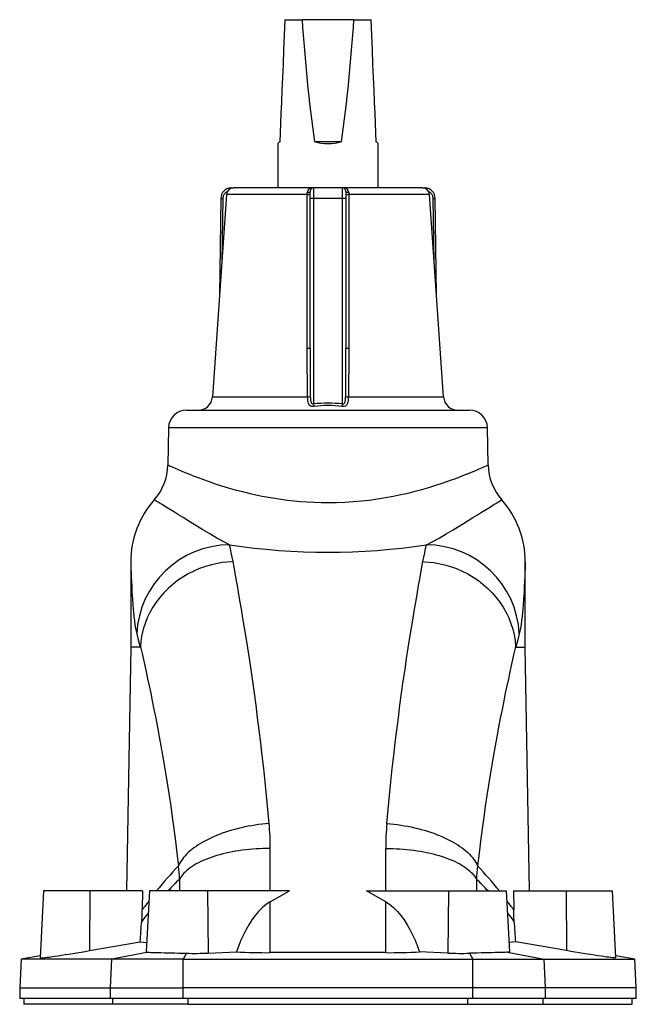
# Model space of a CAD drawing. Extents: x 57 to 953, y 73 to 1208.
# Tile 4 of 6: x 86 to 258, y 934 to 1208. Entities that reach past the tile are written whole.
import ezdxf

# ---------------------------------------------------------------- set-up
doc = ezdxf.new("R2010")
doc.units = 0
doc.layers.get('0').update_dxf_attribs({"linetype": 'CONTINUOUS'})

msp = doc.modelspace()

# ---------------------------------------------------------------- linework, layer by layer
at = {"color": 7, "linetype": 'CONTINUOUS'}
for p, q in [((160.09, 1208.09), (164.88, 1208.09)), ((179.3, 1208.09), (164.88, 1208.09)), ((179.3, 1208.09), (184.09, 1208.09)), ((158.09, 1173.58), (158.09, 1161.23)), ((175.85, 1174.09), (168.33, 1174.09)), ((186.09, 1161.23), (186.09, 1173.58)), ((144.97, 1161.23), (145.79, 1161.23)), ((168.09, 1161.23), (145.79, 1161.23)), ((176.09, 1161.23), (168.09, 1161.23)), ((198.39, 1161.23), (176.09, 1161.23)), ((198.39, 1161.23), (199.21, 1161.23)), ((143.8, 1159.37), (139.85, 1102.95)), ((142.24, 1158.28), (141.84, 1131.35)), ((167.09, 1158.27), (167.09, 1160.23)), ((167.09, 1116.57), (167.09, 1158.27)), ((177.09, 1160.23), (177.09, 1158.27)), ((177.09, 1158.27), (177.09, 1116.57)), ((204.33, 1102.95), (200.38, 1159.37)), ((202.34, 1131.35), (201.94, 1158.28)), ((132.61, 1099.23), (211.57, 1099.23)), ((127.61, 1094.32), (127.43, 1083.96)), ((216.75, 1083.97), (216.57, 1094.32)), ((127.44, 1083.96), (127.44, 1083.96)), ((117.07, 1056.99), (117.07, 1033.23)), ((227.11, 1033.23), (227.11, 1056.99)), ((117.07, 1033.23), (115.88, 965.23)), ((228.3, 965.23), (227.11, 1033.23)), ((92.77, 965.23), (91.79, 946.57)), ((105.63, 965.23), (92.77, 965.23)), ((120.32, 965.23), (105.63, 965.23)), ((120.32, 965.23), (120.26, 959.95)), ((122.27, 965.23), (121.38, 948.28)), ((138.49, 965.23), (122.27, 965.23)), ((161.39, 965.23), (138.49, 965.23)), ((155.99, 962.2), (161.39, 965.23)), ((188.19, 962.2), (182.79, 965.23)), ((182.79, 965.23), (205.69, 965.23)), ((205.69, 965.23), (221.91, 965.23)), ((222.8, 948.28), (221.91, 965.23)), ((223.86, 965.23), (223.92, 959.95)), ((223.86, 965.23), (238.55, 965.23)), ((238.55, 965.23), (251.41, 965.23)), ((252.39, 946.57), (251.41, 965.23)), ((105.57, 948.61), (119.72, 951.05)), ((238.61, 948.61), (224.46, 951.05)), ((91.82, 947.17), (86.51, 946.23)), ((138.65, 947.93), (146.53, 948.29)), ((205.53, 947.93), (197.65, 948.29)), ((257.67, 946.23), (252.36, 947.17)), ((86.51, 946.23), (86.09, 938.23)), ((111.81, 946.23), (86.51, 946.23)), ((131.69, 946.23), (111.81, 946.23)), ((131.69, 946.23), (212.49, 946.23)), ((212.49, 946.23), (232.37, 946.23)), ((232.37, 946.23), (257.67, 946.23)), ((258.09, 938.23), (257.67, 946.23)), ((86.09, 938.23), (86.09, 935.23)), ((86.09, 938.23), (111.42, 938.23)), ((111.42, 938.23), (131.65, 938.23)), ((212.53, 938.23), (131.65, 938.23)), ((232.76, 938.23), (212.53, 938.23)), ((258.09, 938.23), (232.76, 938.23)), ((258.09, 935.23), (258.09, 938.23)), ((111.42, 935.23), (86.09, 935.23)), ((87.21, 935.23), (87.29, 933.64)), ((131.65, 935.23), (111.42, 935.23)), ((212.53, 935.23), (131.65, 935.23)), ((232.76, 935.23), (212.53, 935.23)), ((258.09, 935.23), (232.76, 935.23)), ((256.89, 933.64), (256.97, 935.23))]:
    msp.add_line(p, q, dxfattribs=at)
at = {"color": 8, "linetype": 'CONTINUOUS'}
for p, q in [((168.09, 1161.23), (168.09, 1158.28)), ((176.09, 1158.28), (176.09, 1161.23)), ((142.74, 1158.27), (142.47, 1140.48)), ((166.29, 1159.37), (143.8, 1159.37)), ((176.09, 1158.28), (168.09, 1158.28)), ((168.09, 1158.28), (168.09, 1100.97)), ((176.09, 1100.97), (176.09, 1158.28)), ((200.38, 1159.37), (177.89, 1159.37)), ((201.71, 1140.48), (201.44, 1158.27)), ((139.85, 1102.95), (166.41, 1102.95)), ((177.77, 1102.95), (204.33, 1102.95)), ((216.57, 1094.32), (127.61, 1094.32)), ((119.68, 1033.23), (117.07, 1033.23)), ((224.5, 1033.23), (227.11, 1033.23)), ((155.99, 965.23), (155.99, 977.1)), ((188.19, 965.23), (188.19, 977.1)), ((130.7, 968.56), (130.7, 965.23)), ((213.48, 968.56), (213.48, 965.23)), ((105.63, 965.23), (105.57, 948.61)), ((138.49, 965.23), (138.65, 947.93)), ((205.69, 965.23), (205.53, 947.93)), ((238.55, 965.23), (238.61, 948.61)), ((155.99, 948.04), (155.99, 962.2)), ((188.19, 948.04), (188.19, 962.2)), ((122.01, 948.14), (111.81, 946.23)), ((132.63, 947.87), (131.69, 946.23)), ((211.55, 947.87), (212.49, 946.23)), ((222.17, 948.14), (232.37, 946.23)), ((111.42, 938.23), (111.81, 946.23)), ((131.65, 938.23), (131.69, 946.23)), ((212.53, 938.23), (212.49, 946.23)), ((232.76, 938.23), (232.37, 946.23)), ((111.42, 935.23), (111.42, 938.23)), ((131.65, 935.23), (131.65, 938.23)), ((212.53, 935.23), (212.53, 938.23)), ((232.76, 935.23), (232.76, 938.23)), ((112.11, 933.64), (87.29, 933.64)), ((112.11, 933.64), (112.03, 935.23)), ((133.09, 933.64), (112.11, 933.64)), ((133.09, 933.64), (133.08, 935.23)), ((133.09, 933.64), (211.09, 933.64)), ((211.09, 933.64), (211.1, 935.23)), ((211.09, 933.64), (232.07, 933.64)), ((232.07, 933.64), (232.15, 935.23)), ((232.07, 933.64), (256.89, 933.64))]:
    msp.add_line(p, q, dxfattribs=at)
at = {"color": 7, "linetype": 'CONTINUOUS', "flags": 128}
for points in [[(160.09, 1208.09), (159.9, 1203.75), (159.72, 1199.61), (159.55, 1195.68), (159.39, 1191.95), (159.23, 1188.43), (159.09, 1185.13), (158.95, 1182.04), (158.83, 1179.17), (158.71, 1176.52), (158.61, 1174.09)], [(185.57, 1174.09), (185.47, 1176.52), (185.35, 1179.17), (185.23, 1182.04), (185.09, 1185.13), (184.95, 1188.43), (184.79, 1191.95), (184.63, 1195.68), (184.46, 1199.61), (184.28, 1203.75), (184.09, 1208.09)], [(158.61, 1174.09), (158.45, 1173.94), (158.32, 1173.81), (158.22, 1173.71), (158.15, 1173.63), (158.1, 1173.59), (158.09, 1173.58)], [(186.09, 1173.58), (186.08, 1173.59), (186.03, 1173.63), (185.96, 1173.71), (185.86, 1173.81), (185.73, 1173.94), (185.57, 1174.09)], [(155.99, 962.2), (155.21, 961.7), (154.47, 961.14), (153.77, 960.54), (152.75, 959.51), (151.81, 958.41), (150.88, 957.15), (150.02, 955.82), (149.24, 954.46), (148.5, 953.02), (147.82, 951.55), (147.2, 950.06), (146.53, 948.29)], [(188.19, 962.2), (188.97, 961.7), (189.71, 961.14), (190.41, 960.54), (191.43, 959.51), (192.37, 958.41), (193.3, 957.15), (194.16, 955.82), (194.94, 954.46), (195.68, 953.02), (196.36, 951.55), (196.98, 950.06), (197.65, 948.29)], [(120.12, 956.75), (120.22, 958.35), (120.26, 959.95)], [(224.06, 956.75), (223.96, 958.35), (223.92, 959.95)], [(119.72, 951.05), (119.77, 951.76), (119.82, 952.47), (119.87, 953.19), (119.92, 953.9), (119.97, 954.61), (120.02, 955.33), (120.07, 956.04), (120.12, 956.75)], [(224.46, 951.05), (224.41, 951.76), (224.36, 952.47), (224.31, 953.19), (224.26, 953.9), (224.21, 954.61), (224.16, 955.33), (224.11, 956.04), (224.06, 956.75)], [(119.72, 951.05), (120.61, 950.98), (121.52, 950.91)], [(224.46, 951.05), (223.57, 950.98), (222.66, 950.91)], [(91.8, 946.57), (91.8, 946.56), (91.87, 946.55), (92.05, 946.55), (92.32, 946.57), (92.7, 946.61), (93.17, 946.67), (93.73, 946.74), (94.37, 946.82), (95.11, 946.93), (95.92, 947.05), (96.79, 947.18), (97.75, 947.32), (98.76, 947.48), (99.83, 947.65), (100.94, 947.83), (102.06, 948.01), (103.21, 948.21), (104.38, 948.4), (105.57, 948.61)], [(121.39, 948.28), (121.39, 948.24), (121.46, 948.2), (121.59, 948.17), (121.77, 948.15), (122.01, 948.14)], [(122.01, 948.14), (122.23, 948.13), (122.7, 948.12), (123.26, 948.11), (123.91, 948.09), (124.65, 948.07), (125.47, 948.05), (126.37, 948.03), (127.34, 948), (128.36, 947.97), (129.37, 947.95), (130.42, 947.92), (131.51, 947.89), (132.63, 947.87)], [(188.19, 948.04), (178.32, 948.09), (168.46, 948.1), (155.99, 948.04)], [(222.17, 948.14), (221.95, 948.13), (221.48, 948.12), (220.92, 948.11), (220.27, 948.09), (219.53, 948.07), (218.71, 948.05), (217.81, 948.03), (216.84, 948), (215.82, 947.97), (214.81, 947.95), (213.76, 947.92), (212.67, 947.89), (211.55, 947.87)], [(222.79, 948.28), (222.79, 948.24), (222.72, 948.2), (222.59, 948.17), (222.41, 948.15), (222.17, 948.14)], [(252.38, 946.57), (252.38, 946.56), (252.31, 946.55), (252.13, 946.55), (251.86, 946.57), (251.48, 946.61), (251.01, 946.67), (250.45, 946.74), (249.81, 946.82), (249.07, 946.93), (248.26, 947.05), (247.39, 947.18), (246.43, 947.32), (245.42, 947.48), (244.35, 947.65), (243.24, 947.83), (242.12, 948.01), (240.97, 948.21), (239.8, 948.4), (238.61, 948.61)]]:
    msp.add_lwpolyline(points, dxfattribs=at)
at = {"color": 8, "linetype": 'CONTINUOUS', "flags": 128}
for points in [[(166.28, 1159.9), (166.45, 1159.92), (166.6, 1159.94), (166.74, 1159.97), (166.86, 1160.02), (166.96, 1160.06), (167.03, 1160.12), (167.08, 1160.17), (167.09, 1160.23)], [(166.29, 1159.37), (166.29, 1159.64), (166.28, 1159.9)], [(166.28, 1116.5), (166.28, 1118.49), (166.28, 1126.47), (166.29, 1159.37)], [(177.9, 1159.9), (177.73, 1159.92), (177.58, 1159.94), (177.44, 1159.97), (177.32, 1160.02), (177.22, 1160.06), (177.15, 1160.12), (177.1, 1160.17), (177.09, 1160.23)], [(177.9, 1159.9), (177.89, 1159.64), (177.89, 1159.37)], [(177.89, 1159.37), (177.89, 1157.38), (177.89, 1149.4), (177.9, 1116.5)], [(166.41, 1102.95), (166.34, 1106.94), (166.29, 1111.72), (166.28, 1116.5)], [(167.09, 1116.57), (167.13, 1107.01), (167.16, 1103.02)], [(177.02, 1103.02), (177.05, 1107.01), (177.09, 1116.57)], [(177.9, 1116.5), (177.89, 1111.72), (177.84, 1106.94), (177.77, 1102.95)], [(168.17, 1100.25), (167.81, 1100.23), (167.59, 1100.26), (167.39, 1100.32), (167.34, 1100.34), (167.14, 1100.46), (166.97, 1100.6), (166.92, 1100.65), (166.76, 1100.88), (166.64, 1101.15), (166.54, 1101.51), (166.48, 1101.91), (166.43, 1102.42), (166.41, 1102.95)], [(167.16, 1103.02), (167.17, 1102.62), (167.2, 1102.24), (167.24, 1101.94), (167.3, 1101.66), (167.36, 1101.46), (167.44, 1101.28), (167.57, 1101.12), (167.66, 1101.05), (167.82, 1100.98), (167.91, 1100.96), (168.09, 1100.97)], [(177.77, 1102.95), (177.76, 1102.71), (177.74, 1102.26), (177.69, 1101.83), (177.63, 1101.49), (177.55, 1101.18), (177.44, 1100.93), (177.31, 1100.71), (177.15, 1100.54), (176.96, 1100.4), (176.63, 1100.27), (176.51, 1100.25), (176.14, 1100.23), (176.01, 1100.25)], [(176.09, 1100.97), (176.28, 1100.97), (176.34, 1100.98), (176.52, 1101.05), (176.57, 1101.09), (176.68, 1101.2), (176.76, 1101.33), (176.89, 1101.68), (176.97, 1102.17), (177.01, 1102.83), (177.02, 1103.02)], [(127.44, 1083.96), (127.45, 1083.96), (127.59, 1083.9), (127.79, 1083.81), (128.06, 1083.68), (128.41, 1083.53), (128.83, 1083.34), (129.48, 1083.05), (130.26, 1082.72), (131.15, 1082.33), (132.16, 1081.91), (133.27, 1081.46), (134.49, 1080.98), (135.86, 1080.45), (137.35, 1079.9), (138.95, 1079.33), (140.64, 1078.76), (142.42, 1078.19), (144.29, 1077.62), (146.23, 1077.07), (148.25, 1076.54), (150.34, 1076.03), (152, 1075.66), (153.71, 1075.3), (155.45, 1074.98), (157.22, 1074.68), (158.98, 1074.41), (160.76, 1074.18), (162.57, 1073.97), (164.39, 1073.8), (166.3, 1073.67), (168.22, 1073.57), (170.16, 1073.5), (172.09, 1073.48)], [(172.09, 1073.48), (174.44, 1073.52), (176.78, 1073.61), (179.12, 1073.76), (181.43, 1073.96), (183.7, 1074.21), (185.94, 1074.52), (188.13, 1074.87), (190.28, 1075.27), (192.37, 1075.7), (194.41, 1076.16), (196.38, 1076.65), (198.28, 1077.16), (200.26, 1077.73), (202.15, 1078.31), (203.95, 1078.9), (205.27, 1079.34), (206.52, 1079.79), (207.72, 1080.23), (208.85, 1080.65), (210.2, 1081.18), (211.44, 1081.68), (212.56, 1082.14), (213.35, 1082.47), (214.05, 1082.77), (214.68, 1083.04), (215.23, 1083.28), (215.77, 1083.53), (216.2, 1083.72), (216.5, 1083.86), (216.69, 1083.94), (216.75, 1083.97)], [(144.66, 1061.72), (143.05, 1062.52), (141.07, 1063.6), (139.09, 1064.75), (137.14, 1065.92), (135.7, 1066.79), (134.31, 1067.65), (132.96, 1068.48), (131.67, 1069.29), (130.43, 1070.06), (129.26, 1070.79), (128.18, 1071.46), (127.2, 1072.07), (126.48, 1072.51), (125.83, 1072.92), (125.26, 1073.27), (124.76, 1073.58), (124.35, 1073.83), (124.03, 1074.02), (123.86, 1074.13), (123.74, 1074.2), (123.66, 1074.25), (123.64, 1074.26)], [(199.53, 1061.72), (201.13, 1062.52), (203.11, 1063.6), (205.09, 1064.75), (207.04, 1065.92), (208.48, 1066.79), (209.87, 1067.65), (211.22, 1068.48), (212.51, 1069.29), (213.75, 1070.06), (214.92, 1070.79), (216, 1071.46), (216.98, 1072.07), (217.7, 1072.51), (218.35, 1072.92), (218.92, 1073.27), (219.42, 1073.58), (219.83, 1073.83), (220.15, 1074.02), (220.32, 1074.13), (220.44, 1074.2), (220.52, 1074.25), (220.54, 1074.26)], [(145.61, 1057.04), (145.35, 1058.31), (145.11, 1059.51), (144.88, 1060.65), (144.66, 1061.72)], [(198.57, 1057.04), (198.83, 1058.31), (199.07, 1059.51), (199.3, 1060.65), (199.53, 1061.72)], [(117.07, 1056.99), (117.07, 1056.97), (117.07, 1056.91), (117.07, 1056.82), (117.08, 1056.69), (117.08, 1056.42), (117.09, 1056.08), (117.11, 1055.67), (117.13, 1054.95), (117.16, 1054.13), (117.21, 1052.83), (117.26, 1051.44), (117.33, 1050), (117.4, 1048.54), (117.52, 1046.62), (117.65, 1044.76), (117.81, 1042.98), (117.94, 1041.72), (118.08, 1040.54), (118.24, 1039.43), (118.41, 1038.42), (118.57, 1037.64), (118.73, 1036.93)], [(145.61, 1057.04), (145.18, 1057.02), (143.87, 1056.92), (142.58, 1056.77), (141.29, 1056.55), (139.58, 1056.17), (137.9, 1055.68), (136.24, 1055.09), (134.63, 1054.4), (133.08, 1053.62), (131.58, 1052.74), (130.15, 1051.76), (128.78, 1050.7), (127.49, 1049.56), (126.28, 1048.35), (125.17, 1047.07), (124.14, 1045.72), (123.21, 1044.32), (122.38, 1042.86), (121.66, 1041.36), (121.06, 1039.83), (120.56, 1038.25), (120.17, 1036.66), (119.9, 1035.04), (119.75, 1033.43)], [(155.68, 984.05), (155.32, 987.97), (154.95, 991.83), (154.56, 995.62), (154.16, 999.34), (153.75, 1002.99), (153.33, 1006.56), (152.91, 1010.06), (152.47, 1013.48), (152.01, 1016.99), (151.55, 1020.41), (151.08, 1023.73), (150.62, 1026.96), (150.16, 1030.02), (149.71, 1032.98), (149.26, 1035.84), (148.82, 1038.59), (148.38, 1041.24), (147.96, 1043.79), (147.54, 1046.22), (147.14, 1048.53), (146.81, 1050.4), (146.5, 1052.19), (146.19, 1053.89), (145.89, 1055.51), (145.61, 1057.04)], [(188.5, 984.05), (188.86, 987.97), (189.23, 991.83), (189.62, 995.62), (190.02, 999.34), (190.43, 1002.99), (190.85, 1006.56), (191.27, 1010.06), (191.71, 1013.48), (192.17, 1016.99), (192.63, 1020.41), (193.1, 1023.73), (193.57, 1026.96), (194.02, 1030.02), (194.47, 1032.98), (194.92, 1035.84), (195.36, 1038.59), (195.8, 1041.24), (196.22, 1043.79), (196.64, 1046.22), (197.04, 1048.53), (197.37, 1050.4), (197.69, 1052.19), (197.99, 1053.89), (198.29, 1055.51), (198.57, 1057.04)], [(198.57, 1057.04), (199, 1057.02), (200.31, 1056.92), (201.6, 1056.77), (202.89, 1056.55), (204.6, 1056.17), (206.29, 1055.68), (207.94, 1055.09), (209.55, 1054.4), (211.1, 1053.62), (212.6, 1052.74), (214.03, 1051.76), (215.4, 1050.7), (216.69, 1049.56), (217.9, 1048.35), (219.01, 1047.07), (220.04, 1045.72), (220.97, 1044.32), (221.8, 1042.86), (222.52, 1041.36), (223.12, 1039.83), (223.62, 1038.25), (224.01, 1036.66), (224.28, 1035.04), (224.43, 1033.43)], [(227.11, 1056.99), (227.11, 1056.97), (227.11, 1056.91), (227.11, 1056.82), (227.1, 1056.69), (227.1, 1056.42), (227.09, 1056.08), (227.07, 1055.67), (227.05, 1054.95), (227.02, 1054.13), (226.97, 1052.83), (226.92, 1051.44), (226.85, 1050), (226.78, 1048.54), (226.66, 1046.62), (226.53, 1044.76), (226.37, 1042.98), (226.24, 1041.72), (226.1, 1040.54), (225.94, 1039.43), (225.77, 1038.42), (225.61, 1037.64), (225.45, 1036.93)], [(118.73, 1036.93), (118.95, 1036.09), (119.18, 1035.19), (119.42, 1034.24), (119.68, 1033.23)], [(225.45, 1036.93), (225.23, 1036.09), (225, 1035.19), (224.76, 1034.24), (224.5, 1033.23)], [(119.68, 1033.23), (119.7, 1033.24), (119.72, 1033.28), (119.73, 1033.32), (119.74, 1033.38), (119.75, 1033.43)], [(119.75, 1033.43), (119.79, 1033.23), (119.87, 1032.89), (120.22, 1031.38), (120.59, 1029.78), (120.97, 1028.08), (121.36, 1026.28), (121.78, 1024.4), (122.2, 1022.43), (122.63, 1020.36), (123.08, 1018.21), (123.55, 1015.86), (124.03, 1013.41), (124.52, 1010.87), (125.02, 1008.24), (125.48, 1005.69), (125.94, 1003.06), (126.41, 1000.36), (126.87, 997.59), (127.33, 994.74), (127.78, 991.83), (128.22, 988.84), (128.66, 985.79), (129.11, 982.51), (129.54, 979.16), (129.96, 975.74), (130.36, 972.26)], [(224.43, 1033.43), (224.39, 1033.23), (224.31, 1032.89), (223.96, 1031.38), (223.59, 1029.78), (223.21, 1028.08), (222.82, 1026.28), (222.4, 1024.4), (221.98, 1022.43), (221.55, 1020.36), (221.1, 1018.21), (220.63, 1015.86), (220.15, 1013.41), (219.66, 1010.87), (219.17, 1008.24), (218.7, 1005.69), (218.24, 1003.06), (217.77, 1000.36), (217.31, 997.59), (216.86, 994.74), (216.4, 991.83), (215.96, 988.84), (215.52, 985.79), (215.07, 982.51), (214.64, 979.16), (214.22, 975.74), (213.82, 972.26)], [(224.5, 1033.23), (224.48, 1033.24), (224.46, 1033.28), (224.45, 1033.32), (224.44, 1033.38), (224.43, 1033.43)], [(155.68, 984.05), (154.7, 983.96), (153.73, 983.86), (152.75, 983.73), (151.78, 983.59), (150.82, 983.43), (149.86, 983.26), (148.91, 983.07), (147.97, 982.86), (147.04, 982.64), (146.13, 982.4), (145.23, 982.15), (144.34, 981.88), (143.47, 981.59), (142.61, 981.3), (141.78, 980.99), (140.96, 980.66), (140.17, 980.33), (139.4, 979.98), (138.65, 979.62), (137.92, 979.25), (137.22, 978.87), (136.55, 978.47), (135.91, 978.07), (135.29, 977.66), (134.7, 977.24), (134.14, 976.82), (133.62, 976.38), (133.12, 975.94), (132.66, 975.5), (132.23, 975.05), (131.83, 974.59), (131.47, 974.13), (131.14, 973.67), (130.84, 973.2), (130.59, 972.73), (130.36, 972.26)], [(188.5, 984.05), (189.48, 983.96), (190.45, 983.86), (191.43, 983.73), (192.4, 983.59), (193.36, 983.43), (194.32, 983.26), (195.27, 983.07), (196.21, 982.86), (197.14, 982.64), (198.05, 982.4), (198.95, 982.15), (199.84, 981.88), (200.71, 981.59), (201.57, 981.3), (202.4, 980.99), (203.22, 980.66), (204.01, 980.33), (204.78, 979.98), (205.53, 979.62), (206.26, 979.25), (206.96, 978.87), (207.63, 978.47), (208.27, 978.07), (208.89, 977.66), (209.48, 977.24), (210.04, 976.82), (210.56, 976.38), (211.06, 975.94), (211.52, 975.5), (211.95, 975.05), (212.35, 974.59), (212.71, 974.13), (213.04, 973.67), (213.34, 973.2), (213.59, 972.73), (213.82, 972.26)], [(155.99, 977.1), (155, 977.09), (154.01, 977.06), (153.02, 977.02), (152.04, 976.97), (151.06, 976.89), (150.09, 976.81), (149.13, 976.7), (148.17, 976.58), (147.23, 976.45), (146.3, 976.3), (145.39, 976.13), (144.49, 975.95), (143.61, 975.75), (142.75, 975.55), (141.9, 975.32), (141.08, 975.09), (140.28, 974.84), (139.5, 974.57), (138.74, 974.3), (138.01, 974.01), (137.31, 973.71), (136.63, 973.4), (135.98, 973.08), (135.36, 972.75), (134.78, 972.4), (134.22, 972.05), (133.69, 971.69), (133.2, 971.32), (132.74, 970.95), (132.31, 970.56), (131.92, 970.17), (131.56, 969.78), (131.24, 969.38), (130.95, 968.97), (130.7, 968.56)], [(188.19, 977.1), (189.18, 977.09), (190.17, 977.06), (191.16, 977.02), (192.14, 976.97), (193.12, 976.89), (194.09, 976.81), (195.05, 976.7), (196.01, 976.58), (196.95, 976.45), (197.88, 976.3), (198.79, 976.13), (199.69, 975.95), (200.57, 975.75), (201.43, 975.55), (202.28, 975.32), (203.1, 975.09), (203.9, 974.84), (204.68, 974.57), (205.44, 974.3), (206.17, 974.01), (206.87, 973.71), (207.55, 973.4), (208.2, 973.08), (208.82, 972.75), (209.4, 972.4), (209.96, 972.05), (210.49, 971.69), (210.98, 971.32), (211.44, 970.95), (211.87, 970.56), (212.26, 970.17), (212.62, 969.78), (212.94, 969.38), (213.23, 968.97), (213.48, 968.56)]]:
    msp.add_lwpolyline(points, dxfattribs=at)
at = {"color": 7, "linetype": 'CONTINUOUS'}
for centre, radius, start, end in [((614.79, 1236.53), 450.81, 183.6167, 187.9611), ((-270.61, 1236.53), 450.81, 352.0389, 356.3833), ((172.09, 1187.58), 14, 254.4035, 285.5965), ((145.11, 1158.36), 2.87, 92.7895, 181.6114), ((145.79, 1159.23), 2, 90, 176), ((168.09, 1160.23), 1, 90, 180), ((176.09, 1160.23), 1, 0, 90), ((198.39, 1159.23), 2, 4, 90), ((199.08, 1158.37), 2.86, 358.1484, 87.4508), ((135.86, 1103.23), 4, 270, 356), ((208.32, 1103.23), 4, 184, 270), ((132.61, 1094.23), 5, 90, 179), ((211.57, 1094.23), 5, 1, 90), ((112.51, 1084.2), 14.92, 318.2447, 359.0879), ((231.69, 1084.21), 14.93, 180.9138, 221.7437), ((143.07, 1056.99), 26, 138.3515, 180), ((201.11, 1056.99), 26, 360, 41.6485), ((134.7, 1032.91), 85.07, 268.6024, 272.6594), ((154.8, 1084.15), 136.12, 266.5163, 270.5025), ((189.38, 1084.15), 136.12, 269.4975, 273.4837), ((209.48, 1032.91), 85.07, 267.3406, 271.3976)]:
    msp.add_arc(centre, radius, start, end, dxfattribs=at)
at = {"color": 8, "linetype": 'CONTINUOUS'}
for centre, radius, start, end in [((145.1, 1160.7), 0.542, 103.2907, 168.1629), ((167.84, 1159.68), 1.57, 80.9892, 171.8922), ((176.34, 1159.68), 1.57, 8.111, 99.0076), ((199.1, 1160.72), 0.521, 10.3213, 78.2251), ((142.79, 1167.99), 9.72, 266.7947, 269.7427), ((144.7, 1158.33), 1.95, 110.266, 181.7931), ((166.47, 1161.99), 2.63, 266.2636, 283.7544), ((167.84, 1143.93), 14.36, 89.0044, 92.9967), ((176.34, 1143.93), 14.36, 87.0033, 90.9956), ((177.71, 1161.99), 2.63, 256.2456, 273.7364), ((199.48, 1158.33), 1.95, 358.2069, 69.734), ((201.39, 1167.99), 9.72, 270.2573, 273.2053), ((166.45, 1119.21), 2.72, 266.2622, 283.5278), ((177.73, 1119.21), 2.72, 256.4722, 273.7378), ((166.32, 1108.61), 5.65, 270.991, 278.6311), ((172.09, 1066.24), 34.97, 83.4313, 96.5687), ((550.03, 1141.31), 384.07, 186.0281, 186.1375), ((-205.85, 1141.31), 384.07, 353.8625, 353.9719), ((177.86, 1108.61), 5.65, 261.3689, 269.009), ((172.09, 1075.4), 25.15, 81.0293, 98.9707), ((144.79, 1035.63), 26.09, 90.2942, 177.1423), ((172.09, 1242.09), 182.44, 261.3512, 278.6488), ((199.39, 1035.63), 26.09, 2.8577, 89.7058), ((77.7, 977.11), 78.29, 359.9903, 5.089), ((266.48, 977.11), 78.29, 174.911, 180.0097), ((225.98, 883.45), 130.5, 137.1124, 141.1944), ((100.02, 967.62), 30.7, 1.7528, 8.6986), ((244.16, 967.62), 30.7, 171.3014, 178.2472), ((118.2, 883.45), 130.5, 38.8056, 42.8876), ((211.24, 886.37), 115.07, 134.4189, 136.7389), ((132.94, 886.37), 115.07, 43.2611, 45.5811), ((196.83, 905.34), 94.04, 142.5929, 144.503), ((147.35, 905.34), 94.04, 35.497, 37.4071), ((187.53, 904.56), 85.25, 140.2948, 142.2498), ((156.65, 904.56), 85.25, 37.7502, 39.7052)]:
    msp.add_arc(centre, radius, start, end, dxfattribs=at)

doc.saveas('drawing.dxf')
